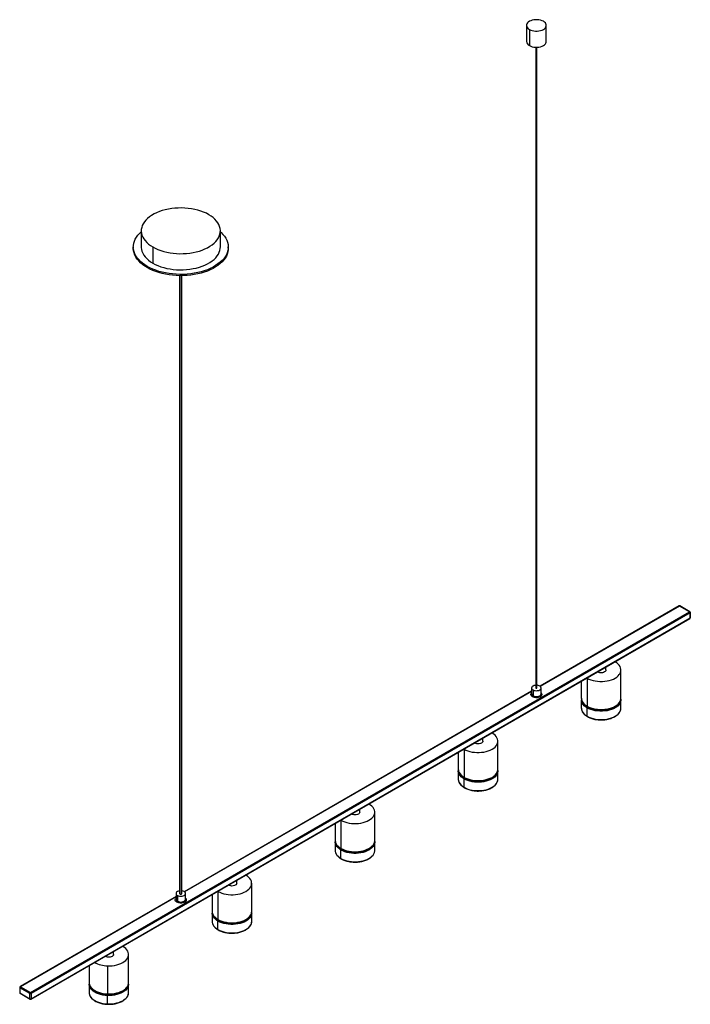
# Paper-space layout '_Isométrica' of a CAD drawing. Header units: millimetres. Extents: x -1265 to -417, y -729 to 515.
import ezdxf

# ---------------------------------------------------------------- set-up
doc = ezdxf.new("R2010")
doc.units = ezdxf.units.MM

psp = doc.layouts.new('_Isométrica')

# ---------------------------------------------------------------- linework, layer by layer
at = {"color": 7, "linetype": 'Continuous', "lineweight": 25}
for p, q in [((-624, 507.5), (-624, 487.1)), ((-620.3, 502.4), (-620.3, 482)), ((-599, 487.1), (-599, 507.5)), ((-612, 479.9), (-612, -329.5)), ((-611, -329.5), (-611, 479.9)), ((-1111, 248), (-1111, 227.6)), ((-1011, 227.6), (-1011, 248)), ((-1121, 227.6), (-1121, 226)), ((-1096.3, 227.6), (-1096.3, 207.2)), ((-1001, 226), (-1001, 227.6)), ((-1103.4, 201.5), (-1103.4, 203.1)), ((-1062.5, 191.3), (-1062.5, -589)), ((-1059.5, -589), (-1059.5, 191.3)), ((-1250.9, -714.1), (-417.9, -233.2)), ((-417.2, -234.5), (-1250.2, -715.3)), ((-431.2, -225.8), (-606.9, -327.3)), ((-417.9, -233.2), (-430.7, -225.9)), ((-417.4, -233.2), (-430.2, -225.8)), ((-417.2, -241), (-417.2, -234.5)), ((-416.9, -240.6), (-416.9, -234.1)), ((-1250.4, -722.3), (-417.4, -241.5)), ((-1250.2, -721.9), (-417.2, -241)), ((-512, -296.5), (-512.4, -296.3)), ((-533.9, -309.2), (-534.3, -308.9)), ((-523.7, -306.7), (-523.7, -302.8)), ((-504.7, -342.2), (-504.7, -306.7)), ((-554.7, -320.7), (-554.7, -342.2)), ((-547.7, -316.7), (-547.3, -316.9)), ((-547.3, -316.9), (-547.3, -352.5)), ((-617.5, -333.4), (-1056.3, -586.8)), ((-617.5, -329.5), (-617.5, -336.8)), ((-615.7, -331.9), (-615.7, -339.3)), ((-605.5, -336.8), (-605.5, -329.5)), ((-554.7, -344.3), (-554.7, -354.9)), ((-554.6, -344.9), (-554.7, -344.3)), ((-504.7, -343.6), (-504.7, -343.2)), ((-504.7, -343.7), (-504.7, -344.3)), ((-504.7, -354.9), (-504.7, -344.3)), ((-547.3, -365.1), (-547.3, -354.5)), ((-679.2, -396.5), (-679.2, -392.6)), ((-667.5, -386.3), (-668, -386.1)), ((-660.2, -432.1), (-660.2, -396.5)), ((-703.3, -406.5), (-702.9, -406.7)), ((-702.9, -406.7), (-702.9, -442.3)), ((-689.5, -399), (-689.9, -398.7)), ((-710.2, -410.5), (-710.2, -432.1)), ((-710.2, -434.1), (-710.2, -444.7)), ((-710.2, -434.7), (-710.2, -434.1)), ((-660.3, -433.4), (-660.3, -433)), ((-660.2, -433.5), (-660.2, -434.1)), ((-660.2, -444.7), (-660.2, -434.1)), ((-702.9, -454.9), (-702.9, -444.3)), ((-834.8, -486.3), (-834.8, -482.4)), ((-823.1, -476.1), (-823.5, -475.9)), ((-858.9, -496.3), (-858.5, -496.5)), ((-858.5, -496.5), (-858.5, -532.1)), ((-845, -488.8), (-845.4, -488.5)), ((-815.8, -521.9), (-815.8, -486.3)), ((-865.8, -500.3), (-865.8, -521.9)), ((-865.8, -523.9), (-865.8, -534.5)), ((-865.8, -524.5), (-865.8, -523.9)), ((-858.5, -544.7), (-858.5, -534.1)), ((-815.8, -523.2), (-815.9, -522.8)), ((-815.8, -523.3), (-815.8, -523.9)), ((-815.8, -534.5), (-815.8, -523.9)), ((-978.7, -565.9), (-979.1, -565.7)), ((-1000.6, -578.6), (-1001, -578.3)), ((-990.3, -576.1), (-990.3, -572.2)), ((-971.3, -611.7), (-971.3, -576.1)), ((-1067, -592.9), (-1264.1, -706.7)), ((-1067, -589), (-1067, -596.3)), ((-1065.2, -591.4), (-1065.2, -598.8)), ((-1055, -596.3), (-1055, -589)), ((-1021.3, -590.1), (-1021.3, -611.7)), ((-1014.4, -586.1), (-1014, -586.3)), ((-1014, -586.3), (-1014, -621.9)), ((-1021.3, -613.7), (-1021.3, -624.3)), ((-1021.3, -614.3), (-1021.3, -613.7)), ((-971.4, -613), (-971.4, -612.6)), ((-971.4, -613.1), (-971.3, -613.7)), ((-971.3, -624.3), (-971.3, -613.7)), ((-1014, -634.5), (-1014, -623.9)), ((-1156.2, -668.4), (-1156.5, -668.1)), ((-1145.9, -665.9), (-1145.9, -662)), ((-1126.9, -701.5), (-1126.9, -665.9)), ((-1176.9, -679.9), (-1176.9, -701.5)), ((-1153.6, -680.3), (-1153.6, -715.9)), ((-1264.6, -707.6), (-1264.6, -714.1)), ((-1251.6, -715.3), (-1264.3, -708)), ((-1264.3, -708), (-1264.3, -714.5)), ((-1263.6, -706.8), (-1250.9, -714.1)), ((-1176.8, -702.5), (-1176.9, -703.1)), ((-1176.9, -703.5), (-1176.9, -714.1)), ((-1126.9, -714.1), (-1126.9, -703.5)), ((-1126.9, -703.5), (-1126.9, -703.9)), ((-1264.3, -714.5), (-1251.6, -721.9)), ((-1264.1, -715), (-1251.4, -722.3)), ((-1251.6, -721.9), (-1251.6, -715.3)), ((-1250.2, -715.3), (-1250.2, -721.9)), ((-1176.9, -714.1), (-1176.9, -714.3)), ((-1153.6, -728.5), (-1153.6, -717.9))]:
    psp.add_line(p, q, dxfattribs=at)
at = {"color": 8, "linetype": 'Continuous', "lineweight": 25}
for p, q in [((-611.8, 479.9), (-611.8, -329.7)), ((-1062, 191.3), (-1062, -589.6)), ((-430.7, -225.9), (-606.6, -327.5)), ((-533.9, -309.2), (-533.9, -308.7)), ((-617.5, -333.8), (-1056.1, -586.9)), ((-689.5, -399), (-689.5, -398.5)), ((-845, -488.8), (-845, -488.3)), ((-1000.6, -578.6), (-1000.6, -578.1)), ((-1067, -593.2), (-1263.6, -706.8)), ((-1156.2, -668.4), (-1156.2, -667.9))]:
    psp.add_line(p, q, dxfattribs=at)
at = {"color": 7, "linetype": 'Continuous', "lineweight": 25, "flags": 128}
for points in [[(-602.7, 512.6), (-604.3, 513.4), (-606.2, 514), (-608.3, 514.5), (-610.4, 514.7), (-612.6, 514.7), (-614.7, 514.5), (-616.8, 514), (-618.7, 513.4), (-620.3, 512.6), (-621.7, 511.6), (-622.8, 510.5), (-623.6, 509.4), (-623.9, 508.1), (-623.9, 506.9), (-623.6, 505.6), (-622.8, 504.4), (-621.7, 503.3), (-620.3, 502.4)], [(-620.3, 502.4), (-618.7, 501.6), (-616.8, 500.9), (-614.7, 500.5), (-612.6, 500.3), (-610.4, 500.3), (-608.3, 500.5), (-606.2, 500.9), (-604.3, 501.6), (-602.7, 502.4), (-601.2, 503.3), (-600.2, 504.4), (-599.4, 505.6), (-599, 506.9), (-599, 508.1), (-599.4, 509.4), (-600.2, 510.5), (-601.2, 511.6), (-602.7, 512.6)], [(-620.3, 482), (-618.7, 481.2), (-616.8, 480.5), (-614.7, 480.1), (-612.6, 479.9), (-610.4, 479.9), (-608.3, 480.1), (-606.2, 480.5), (-604.3, 481.2), (-602.7, 482), (-601.2, 482.9), (-600.2, 484), (-599.4, 485.2), (-599, 486.4), (-599, 487.1)], [(-1025.6, 268.4), (-1028.7, 270.1), (-1032.1, 271.6), (-1035.7, 272.9), (-1039.4, 274), (-1043.3, 275), (-1047.4, 275.8), (-1051.5, 276.3), (-1055.7, 276.7), (-1059.9, 276.9), (-1064.2, 276.8), (-1068.4, 276.5), (-1072.5, 276.1), (-1076.6, 275.4), (-1080.6, 274.5), (-1084.4, 273.5), (-1088.1, 272.3), (-1091.6, 270.8), (-1094.8, 269.3), (-1097.8, 267.5), (-1100.5, 265.7), (-1103, 263.7), (-1105.1, 261.5), (-1107, 259.3), (-1108.5, 257), (-1109.6, 254.7), (-1110.4, 252.3), (-1110.9, 249.8), (-1111, 247.4), (-1110.7, 244.9), (-1110.1, 242.5), (-1109.1, 240.1), (-1107.8, 237.8), (-1106.1, 235.6), (-1104.1, 233.4), (-1101.8, 231.3), (-1099.2, 229.4), (-1096.3, 227.6)], [(-1096.3, 227.6), (-1093.2, 225.9), (-1089.9, 224.4), (-1086.3, 223.1), (-1082.5, 222), (-1078.6, 221), (-1074.6, 220.2), (-1070.5, 219.7), (-1066.3, 219.3), (-1062, 219.1), (-1057.8, 219.2), (-1053.6, 219.5), (-1049.4, 219.9), (-1045.3, 220.6), (-1041.4, 221.4), (-1037.5, 222.5), (-1033.9, 223.7), (-1030.4, 225.2), (-1027.2, 226.7), (-1024.2, 228.5), (-1021.4, 230.3), (-1019, 232.3), (-1016.8, 234.5), (-1015, 236.7), (-1013.5, 239), (-1012.3, 241.3), (-1011.5, 243.7), (-1011.1, 246.2), (-1011, 248.6), (-1011.3, 251.1), (-1011.9, 253.5), (-1012.9, 255.9), (-1014.2, 258.2), (-1015.9, 260.4), (-1017.9, 262.6), (-1020.2, 264.7), (-1022.8, 266.6), (-1025.6, 268.4)], [(-1103.4, 203.1), (-1106.5, 205), (-1109.4, 207.1), (-1112, 209.3), (-1114.2, 211.6), (-1116.2, 214), (-1117.8, 216.5), (-1119.1, 219), (-1120.1, 221.6), (-1120.7, 224.3), (-1121, 226.9), (-1120.9, 229.6), (-1120.4, 232.2), (-1119.7, 234.8), (-1118.5, 237.4), (-1117, 239.9), (-1115.2, 242.4), (-1113.1, 244.7), (-1111, 246.7)], [(-1011, 246.7), (-1010, 245.9), (-1007.7, 243.5), (-1005.8, 241.1), (-1004.1, 238.7), (-1002.8, 236.1), (-1001.9, 233.5), (-1001.3, 230.9), (-1001, 228.2), (-1001.1, 225.6), (-1001.5, 223), (-1002.3, 220.3), (-1003.4, 217.8), (-1004.9, 215.3), (-1006.7, 212.8), (-1008.8, 210.5), (-1011.3, 208.2), (-1014, 206.1), (-1017, 204), (-1020.2, 202.2), (-1023.7, 200.4), (-1027.4, 198.9), (-1031.3, 197.5), (-1035.4, 196.3), (-1039.6, 195.2), (-1044, 194.4), (-1048.4, 193.7), (-1053, 193.3), (-1057.5, 193), (-1062.1, 193), (-1066.7, 193.1), (-1071.3, 193.5), (-1075.8, 194), (-1080.2, 194.8), (-1084.5, 195.7), (-1088.6, 196.8), (-1092.6, 198.2), (-1096.4, 199.6), (-1100, 201.3), (-1103.4, 203.1)], [(-1103.4, 201.5), (-1106.5, 203.4), (-1109.4, 205.5), (-1112, 207.7), (-1114.2, 210), (-1116.2, 212.4), (-1117.8, 214.9), (-1119.1, 217.4), (-1120.1, 220), (-1120.7, 222.6), (-1121, 225.3), (-1121, 226)], [(-1111, 227.6), (-1111, 227), (-1110.7, 224.5), (-1110.1, 222.1), (-1109.1, 219.7), (-1107.8, 217.4), (-1106.1, 215.1), (-1104.1, 213), (-1101.8, 210.9), (-1099.2, 209), (-1096.3, 207.2)], [(-1001, 226), (-1001.1, 224), (-1001.5, 221.3), (-1002.3, 218.7), (-1003.4, 216.1), (-1004.9, 213.6), (-1006.7, 211.2), (-1008.8, 208.8), (-1011.3, 206.6), (-1014, 204.4), (-1017, 202.4), (-1020.2, 200.5), (-1023.7, 198.8), (-1027.4, 197.2), (-1031.3, 195.8), (-1035.4, 194.6), (-1039.6, 193.6), (-1044, 192.7), (-1048.4, 192.1), (-1053, 191.6), (-1057.5, 191.4), (-1062.1, 191.3), (-1066.7, 191.5), (-1071.3, 191.8), (-1075.8, 192.4), (-1080.2, 193.1), (-1084.5, 194.1), (-1088.6, 195.2), (-1092.6, 196.5), (-1096.4, 198), (-1100, 199.7), (-1103.4, 201.5)], [(-1096.3, 207.2), (-1093.2, 205.5), (-1089.9, 204), (-1086.3, 202.7), (-1082.5, 201.5), (-1078.6, 200.6), (-1074.6, 199.8), (-1070.5, 199.2), (-1066.3, 198.9), (-1062, 198.7), (-1057.8, 198.8), (-1053.6, 199), (-1049.4, 199.5), (-1045.3, 200.2), (-1041.4, 201), (-1037.5, 202.1), (-1033.9, 203.3), (-1030.4, 204.7), (-1027.2, 206.3), (-1024.2, 208.1), (-1021.4, 209.9), (-1019, 211.9), (-1016.8, 214), (-1015, 216.3), (-1013.5, 218.5), (-1012.3, 220.9), (-1011.5, 223.3), (-1011.1, 225.7), (-1011, 227.6)], [(-547.3, -316.9), (-545.1, -318.1), (-542.6, -319.1), (-539.9, -319.9), (-537.1, -320.5), (-534.2, -320.9), (-531.2, -321.1), (-528.1, -321.1), (-525.2, -320.9), (-522.2, -320.5), (-519.4, -319.9), (-516.7, -319.1), (-514.2, -318.1), (-512, -316.9), (-510, -315.6), (-508.3, -314.2), (-506.9, -312.6), (-505.8, -311), (-505.1, -309.3), (-504.7, -307.6), (-504.7, -305.9), (-505.1, -304.1), (-505.8, -302.4), (-506.9, -300.8), (-508.3, -299.3), (-510, -297.8), (-512, -296.5)], [(-523.7, -306.7), (-523.9, -307.6), (-524.5, -308.5), (-525.4, -309.2), (-526.7, -309.7), (-528.1, -310.1), (-529.7, -310.2), (-531.2, -310.1), (-532.7, -309.7), (-533.9, -309.2)], [(-612, -326), (-613, -326.1), (-614.5, -326.5), (-615.7, -327), (-616.7, -327.7), (-617.3, -328.6), (-617.5, -329.5), (-617.3, -330.4), (-616.7, -331.2), (-615.7, -331.9)], [(-615.7, -331.9), (-614.5, -332.5), (-613, -332.8), (-611.5, -332.9), (-609.9, -332.8), (-608.5, -332.5), (-607.2, -331.9), (-606.3, -331.2), (-605.7, -330.4), (-605.5, -329.5), (-605.7, -328.6), (-606.3, -327.7), (-607.2, -327)], [(-612, -329.5), (-612, -329.6), (-611.8, -329.7)], [(-611.8, -329.7), (-611.7, -329.7), (-611.5, -329.8), (-611.3, -329.7), (-611.1, -329.7), (-611, -329.6), (-611, -329.5)], [(-702.9, -406.7), (-700.6, -407.9), (-698.2, -408.9), (-695.5, -409.7), (-692.7, -410.3), (-689.7, -410.7), (-686.7, -410.9), (-683.7, -410.9), (-680.7, -410.7), (-677.8, -410.3), (-675, -409.7), (-672.3, -408.9), (-669.8, -407.9), (-667.5, -406.7), (-665.5, -405.4), (-663.8, -404), (-662.4, -402.5), (-661.4, -400.8), (-660.6, -399.1), (-660.3, -397.4), (-660.3, -395.7), (-660.6, -393.9), (-661.4, -392.2), (-662.4, -390.6), (-663.8, -389.1), (-665.5, -387.6), (-667.5, -386.3)], [(-679.2, -396.5), (-679.4, -397.4), (-680, -398.3), (-681, -399), (-682.2, -399.5), (-683.7, -399.9), (-685.2, -400), (-686.8, -399.9), (-688.2, -399.5), (-689.5, -399)], [(-858.5, -496.5), (-856.2, -497.7), (-853.7, -498.7), (-851, -499.5), (-848.2, -500.1), (-845.3, -500.5), (-842.3, -500.7), (-839.3, -500.7), (-836.3, -500.5), (-833.3, -500.1), (-830.5, -499.5), (-827.9, -498.7), (-825.4, -497.7), (-823.1, -496.5), (-821.1, -495.2), (-819.4, -493.8), (-818, -492.3), (-816.9, -490.6), (-816.2, -488.9), (-815.8, -487.2), (-815.8, -485.5), (-816.2, -483.7), (-816.9, -482), (-818, -480.4), (-819.4, -478.9), (-821.1, -477.4), (-823.1, -476.1)], [(-834.8, -486.3), (-835, -487.2), (-835.6, -488.1), (-836.5, -488.8), (-837.8, -489.3), (-839.2, -489.7), (-840.8, -489.8), (-842.3, -489.7), (-843.8, -489.3), (-845, -488.8)], [(-1014, -586.3), (-1011.8, -587.5), (-1009.3, -588.5), (-1006.6, -589.3), (-1003.8, -589.9), (-1000.9, -590.3), (-997.9, -590.5), (-994.8, -590.5), (-991.8, -590.3), (-988.9, -589.9), (-986.1, -589.3), (-983.4, -588.5), (-980.9, -587.5), (-978.7, -586.3), (-976.7, -585), (-975, -583.6), (-973.6, -582.1), (-972.5, -580.4), (-971.8, -578.7), (-971.4, -577), (-971.4, -575.3), (-971.8, -573.5), (-972.5, -571.8), (-973.6, -570.2), (-975, -568.7), (-976.7, -567.2), (-978.7, -565.9)], [(-990.3, -576.1), (-990.6, -577), (-991.2, -577.9), (-992.1, -578.6), (-993.3, -579.1), (-994.8, -579.5), (-996.3, -579.6), (-997.9, -579.5), (-999.3, -579.1), (-1000.6, -578.6)], [(-1062.5, -585.6), (-1062.5, -585.6), (-1064, -586), (-1065.2, -586.5), (-1066.2, -587.2), (-1066.8, -588.1), (-1067, -589), (-1066.8, -589.9), (-1066.2, -590.7), (-1065.2, -591.4)], [(-1065.2, -591.4), (-1064, -592), (-1062.5, -592.3), (-1061, -592.4), (-1059.4, -592.3), (-1058, -592), (-1056.7, -591.4), (-1055.8, -590.7), (-1055.2, -589.9), (-1055, -589), (-1055.2, -588.1), (-1055.8, -587.2), (-1056.7, -586.5)], [(-1062.5, -589), (-1062.4, -589.3), (-1062, -589.6)], [(-1062, -589.6), (-1061.6, -589.8), (-1061, -589.8), (-1060.4, -589.8), (-1059.9, -589.6), (-1059.6, -589.3), (-1059.5, -589)], [(-1153.6, -680.3), (-1150.6, -680.4), (-1147.6, -680.2), (-1144.7, -679.8), (-1141.8, -679.2), (-1139.1, -678.4), (-1136.7, -677.4), (-1134.4, -676.2), (-1132.4, -674.9), (-1130.6, -673.5), (-1129.2, -672), (-1128.1, -670.3), (-1127.4, -668.7), (-1127, -666.9), (-1126.9, -665.2), (-1127.3, -663.5), (-1128, -661.8), (-1129, -660.1), (-1130.4, -658.6), (-1132.1, -657.1), (-1134.1, -655.8), (-1134.7, -655.5)], [(-1145.9, -665.9), (-1146.1, -666.8), (-1146.7, -667.7), (-1147.7, -668.4), (-1148.9, -668.9), (-1150.4, -669.3), (-1151.9, -669.4), (-1153.5, -669.3), (-1154.9, -668.9), (-1156.2, -668.4)]]:
    psp.add_lwpolyline(points, dxfattribs=at)
at = {"color": 8, "linetype": 'Continuous', "lineweight": 25, "flags": 128}
for points in [[(-616.4, -340.5), (-617.4, -339.8), (-618.1, -339), (-618.4, -338.1), (-618.4, -337.2), (-618.1, -336.3), (-617.5, -335.6)], [(-605.5, -335.6), (-604.9, -336.3), (-604.5, -337.2), (-604.5, -338.1), (-604.9, -339), (-605.6, -339.8), (-606.5, -340.5), (-607.8, -341.1), (-609.2, -341.5), (-610.7, -341.7), (-612.3, -341.7), (-613.8, -341.5), (-615.2, -341.1), (-616.4, -340.5)], [(-615.7, -339.3), (-614.5, -339.8), (-613, -340.2), (-611.5, -340.3), (-609.9, -340.2), (-608.5, -339.8), (-607.2, -339.3), (-606.3, -338.6), (-605.7, -337.7), (-605.5, -336.8)], [(-554.7, -342.2), (-554.6, -343.1), (-554.2, -344.8), (-553.5, -346.5), (-552.5, -348.2), (-551.1, -349.7), (-549.3, -351.1), (-547.3, -352.5)], [(-547.3, -354.5), (-549.3, -353.2), (-551.1, -351.8), (-552.5, -350.2), (-553.5, -348.6), (-554.2, -346.9), (-554.6, -345.2), (-554.6, -344.9)], [(-547.3, -352.5), (-545.1, -353.6), (-542.6, -354.6), (-539.9, -355.4), (-537.1, -356), (-534.2, -356.4), (-531.2, -356.7), (-528.1, -356.7), (-525.2, -356.4), (-522.2, -356), (-519.4, -355.4), (-516.7, -354.6), (-514.2, -353.6), (-512, -352.5), (-510, -351.1), (-508.3, -349.7), (-506.9, -348.2), (-505.8, -346.5), (-505.1, -344.8), (-504.7, -343.1), (-504.7, -342.2)], [(-504.7, -344.3), (-504.7, -345.2), (-505.1, -346.9), (-505.8, -348.6), (-506.9, -350.2), (-508.3, -351.8), (-510, -353.2), (-512, -354.5), (-514.2, -355.6), (-516.7, -356.6), (-519.4, -357.4), (-522.2, -358.1), (-525.2, -358.5), (-528.1, -358.7), (-531.2, -358.7), (-534.2, -358.5), (-537.1, -358.1), (-539.9, -357.4), (-542.6, -356.6), (-545.1, -355.6), (-547.3, -354.5)], [(-554.7, -354.9), (-554.6, -355.8), (-554.2, -357.5), (-553.5, -359.2), (-552.5, -360.8), (-551.1, -362.4), (-549.3, -363.8), (-547.3, -365.1)], [(-547.3, -365.1), (-545.1, -366.3), (-542.6, -367.3), (-539.9, -368.1), (-537.1, -368.7), (-534.2, -369.1), (-531.2, -369.3), (-528.1, -369.3), (-525.2, -369.1), (-522.2, -368.7), (-519.4, -368.1), (-516.7, -367.3), (-514.2, -366.3), (-512, -365.1), (-510, -363.8), (-508.3, -362.4), (-506.9, -360.8), (-505.8, -359.2), (-505.1, -357.5), (-504.7, -355.8), (-504.7, -354.9)], [(-710.2, -432.1), (-710.2, -432.9), (-709.8, -434.7), (-709.1, -436.3), (-708, -438), (-706.6, -439.5), (-704.9, -441), (-702.9, -442.3)], [(-702.9, -444.3), (-704.9, -443), (-706.6, -441.6), (-708, -440), (-709.1, -438.4), (-709.8, -436.7), (-710.2, -435), (-710.2, -434.7)], [(-702.9, -442.3), (-700.6, -443.4), (-698.2, -444.4), (-695.5, -445.2), (-692.7, -445.8), (-689.7, -446.2), (-686.7, -446.5), (-683.7, -446.5), (-680.7, -446.2), (-677.8, -445.8), (-675, -445.2), (-672.3, -444.4), (-669.8, -443.4), (-667.5, -442.3), (-665.5, -441), (-663.8, -439.5), (-662.4, -438), (-661.4, -436.3), (-660.6, -434.7), (-660.3, -432.9), (-660.2, -432.1)], [(-660.2, -434.1), (-660.3, -435), (-660.6, -436.7), (-661.4, -438.4), (-662.4, -440), (-663.8, -441.6), (-665.5, -443), (-667.5, -444.3), (-669.8, -445.5), (-672.3, -446.4), (-675, -447.3), (-677.8, -447.9), (-680.7, -448.3), (-683.7, -448.5), (-686.7, -448.5), (-689.7, -448.3), (-692.7, -447.9), (-695.5, -447.3), (-698.2, -446.4), (-700.6, -445.5), (-702.9, -444.3)], [(-710.2, -444.7), (-710.2, -445.6), (-709.8, -447.3), (-709.1, -449), (-708, -450.6), (-706.6, -452.2), (-704.9, -453.6), (-702.9, -454.9)], [(-702.9, -454.9), (-700.6, -456.1), (-698.2, -457.1), (-695.5, -457.9), (-692.7, -458.5), (-689.7, -458.9), (-686.7, -459.1), (-683.7, -459.1), (-680.7, -458.9), (-677.8, -458.5), (-675, -457.9), (-672.3, -457.1), (-669.8, -456.1), (-667.5, -454.9), (-665.5, -453.6), (-663.8, -452.2), (-662.4, -450.6), (-661.4, -449), (-660.6, -447.3), (-660.3, -445.6), (-660.2, -444.7)], [(-865.8, -521.9), (-865.7, -522.7), (-865.4, -524.5), (-864.7, -526.1), (-863.6, -527.8), (-862.2, -529.3), (-860.5, -530.8), (-858.5, -532.1)], [(-858.5, -532.1), (-856.2, -533.2), (-853.7, -534.2), (-851, -535), (-848.2, -535.6), (-845.3, -536.1), (-842.3, -536.3), (-839.3, -536.3), (-836.3, -536.1), (-833.3, -535.6), (-830.5, -535), (-827.9, -534.2), (-825.4, -533.2), (-823.1, -532.1), (-821.1, -530.8), (-819.4, -529.3), (-818, -527.8), (-816.9, -526.1), (-816.2, -524.5), (-815.8, -522.7), (-815.8, -521.9)], [(-858.5, -534.1), (-860.5, -532.8), (-862.2, -531.4), (-863.6, -529.8), (-864.7, -528.2), (-865.4, -526.5), (-865.7, -524.8), (-865.8, -524.5)], [(-865.8, -534.5), (-865.7, -535.4), (-865.4, -537.1), (-864.7, -538.8), (-863.6, -540.4), (-862.2, -542), (-860.5, -543.4), (-858.5, -544.7)], [(-815.8, -523.9), (-815.8, -524.8), (-816.2, -526.5), (-816.9, -528.2), (-818, -529.8), (-819.4, -531.4), (-821.1, -532.8), (-823.1, -534.1), (-825.4, -535.3), (-827.9, -536.2), (-830.5, -537.1), (-833.3, -537.7), (-836.3, -538.1), (-839.3, -538.3), (-842.3, -538.3), (-845.3, -538.1), (-848.2, -537.7), (-851, -537.1), (-853.7, -536.2), (-856.2, -535.3), (-858.5, -534.1)], [(-858.5, -544.7), (-856.2, -545.9), (-853.7, -546.9), (-851, -547.7), (-848.2, -548.3), (-845.3, -548.7), (-842.3, -548.9), (-839.3, -548.9), (-836.3, -548.7), (-833.3, -548.3), (-830.5, -547.7), (-827.9, -546.9), (-825.4, -545.9), (-823.1, -544.7), (-821.1, -543.4), (-819.4, -542), (-818, -540.4), (-816.9, -538.8), (-816.2, -537.1), (-815.8, -535.4), (-815.8, -534.5)], [(-1065.9, -600), (-1066.9, -599.3), (-1067.6, -598.5), (-1067.9, -597.6), (-1067.9, -596.7), (-1067.6, -595.8), (-1067, -595)], [(-1055, -595), (-1054.4, -595.8), (-1054, -596.7), (-1054, -597.6), (-1054.4, -598.5), (-1055.1, -599.3), (-1056, -600), (-1057.3, -600.5), (-1058.7, -600.9), (-1060.2, -601.1), (-1061.8, -601.1), (-1063.3, -600.9), (-1064.7, -600.5), (-1065.9, -600)], [(-1065.2, -598.8), (-1064, -599.3), (-1062.5, -599.7), (-1061, -599.8), (-1059.4, -599.7), (-1058, -599.3), (-1056.7, -598.8), (-1055.8, -598), (-1055.2, -597.2), (-1055, -596.3)], [(-1021.3, -611.7), (-1021.3, -612.5), (-1020.9, -614.3), (-1020.2, -616), (-1019.1, -617.6), (-1017.7, -619.1), (-1016, -620.6), (-1014, -621.9)], [(-1014, -623.9), (-1016, -622.6), (-1017.7, -621.2), (-1019.1, -619.6), (-1020.2, -618), (-1020.9, -616.3), (-1021.3, -614.6), (-1021.3, -614.3)], [(-1014, -621.9), (-1011.8, -623), (-1009.3, -624), (-1006.6, -624.8), (-1003.8, -625.4), (-1000.9, -625.9), (-997.9, -626.1), (-994.8, -626.1), (-991.8, -625.9), (-988.9, -625.4), (-986.1, -624.8), (-983.4, -624), (-980.9, -623), (-978.7, -621.9), (-976.7, -620.6), (-975, -619.1), (-973.6, -617.6), (-972.5, -616), (-971.8, -614.3), (-971.4, -612.5), (-971.3, -611.7)], [(-971.3, -613.7), (-971.4, -614.6), (-971.8, -616.3), (-972.5, -618), (-973.6, -619.6), (-975, -621.2), (-976.7, -622.6), (-978.7, -623.9), (-980.9, -625.1), (-983.4, -626.1), (-986.1, -626.9), (-988.9, -627.5), (-991.8, -627.9), (-994.8, -628.1), (-997.9, -628.1), (-1000.9, -627.9), (-1003.8, -627.5), (-1006.6, -626.9), (-1009.3, -626.1), (-1011.8, -625.1), (-1014, -623.9)], [(-1021.3, -624.3), (-1021.3, -625.2), (-1020.9, -626.9), (-1020.2, -628.6), (-1019.1, -630.2), (-1017.7, -631.8), (-1016, -633.2), (-1014, -634.5)], [(-1014, -634.5), (-1011.8, -635.7), (-1009.3, -636.7), (-1006.6, -637.5), (-1003.8, -638.1), (-1000.9, -638.5), (-997.9, -638.7), (-994.8, -638.7), (-991.8, -638.5), (-988.9, -638.1), (-986.1, -637.5), (-983.4, -636.7), (-980.9, -635.7), (-978.7, -634.5), (-976.7, -633.2), (-975, -631.8), (-973.6, -630.2), (-972.5, -628.6), (-971.8, -626.9), (-971.4, -625.2), (-971.3, -624.3)], [(-1176.9, -701.5), (-1176.9, -702.2), (-1176.5, -704), (-1175.8, -705.6), (-1174.8, -707.3), (-1173.4, -708.8), (-1171.7, -710.3), (-1169.7, -711.6), (-1167.5, -712.8), (-1165, -713.8), (-1162.4, -714.6), (-1159.5, -715.2), (-1156.6, -715.6), (-1153.6, -715.9)], [(-1153.6, -717.9), (-1156.6, -717.7), (-1159.5, -717.3), (-1162.4, -716.6), (-1165, -715.8), (-1167.5, -714.8), (-1169.7, -713.6), (-1171.7, -712.3), (-1173.4, -710.9), (-1174.8, -709.3), (-1175.8, -707.7), (-1176.5, -706), (-1176.9, -704.3), (-1176.9, -703.5)], [(-1153.6, -715.9), (-1150.6, -715.9), (-1147.6, -715.7), (-1144.7, -715.3), (-1141.8, -714.7), (-1139.1, -713.9), (-1136.7, -712.9), (-1134.4, -711.8), (-1132.4, -710.5), (-1130.6, -709), (-1129.2, -707.5), (-1128.1, -705.9), (-1127.4, -704.2), (-1127, -702.5), (-1126.9, -701.5)], [(-1126.9, -703.9), (-1127, -704.5), (-1127.4, -706.2), (-1128.1, -707.9), (-1129.2, -709.5), (-1130.6, -711.1), (-1132.4, -712.5), (-1134.4, -713.8), (-1136.7, -714.9), (-1139.1, -715.9), (-1141.8, -716.7), (-1144.7, -717.3), (-1147.6, -717.7), (-1150.6, -717.9), (-1153.6, -717.9)], [(-1176.9, -714.3), (-1176.9, -714.9), (-1176.5, -716.6), (-1175.8, -718.3), (-1174.8, -719.9), (-1173.4, -721.5), (-1171.7, -722.9), (-1169.7, -724.2), (-1167.5, -725.4), (-1165, -726.4), (-1162.4, -727.2), (-1159.5, -727.9), (-1156.6, -728.3), (-1153.6, -728.5)], [(-1159.4, -715.9), (-1156.5, -716.3), (-1153.6, -716.5)], [(-1153.6, -728.5), (-1150.6, -728.5), (-1147.6, -728.3), (-1144.7, -727.9), (-1141.8, -727.3), (-1139.1, -726.5), (-1136.7, -725.6), (-1134.4, -724.4), (-1132.4, -723.1), (-1130.6, -721.7), (-1129.2, -720.2), (-1128.1, -718.5), (-1127.4, -716.8), (-1127, -715.1), (-1126.9, -714.1)]]:
    psp.add_lwpolyline(points, dxfattribs=at)
at = {"color": 7, "linetype": 'Continuous', "lineweight": 25}
for centre, radius, start, end in [((-617.7, 487.7), 6.28, 185.6534, 245.6668), ((-430.7, -226.7), 1, 60.0027, 119.9973), ((-418.8, -234.5), 1.54, 2.6055, 57.3945), ((-417.9, -234.1), 1, 360, 60.0027), ((-417.9, -240.6), 1, 299.9973, 0), ((-611.3, -334.5), 8.52, 61.8581, 88.1529), ((-617.3, -339.2), 1.54, 302.6055, 357.3945), ((-545.8, -354.6), 1.54, 122.6055, 177.3945), ((-701.4, -444.4), 1.54, 122.6055, 177.3945), ((-856.9, -534.2), 1.54, 122.6055, 177.3945), ((-1060.6, -593.7), 8.16, 61.5594, 81.9358), ((-1066.8, -598.7), 1.54, 302.6055, 357.3945), ((-1012.5, -624), 1.54, 122.6055, 177.3945), ((-1153, -645.5), 34.9, 240.7584, 268.9333), ((-1263.6, -707.6), 1, 119.9973, 180), ((-1262.8, -708.1), 1.54, 122.6055, 177.3945), ((-1263.6, -714.1), 1, 180, 240.0027), ((-1250.1, -715.4), 1.54, 122.6055, 177.3945), ((-1250.9, -714), 1.54, 242.6097, 297.3903), ((-1251.7, -715.4), 1.54, 2.6055, 57.3945), ((-1139.5, -717.9), 14.2, 174.3674, 180.0102), ((-1250.9, -720.5), 1.54, 242.6097, 297.3903), ((-1250.9, -721.5), 1, 240.0027, 299.9973)]:
    psp.add_arc(centre, radius, start, end, dxfattribs=at)
at = {"color": 8, "linetype": 'Continuous', "lineweight": 25}
for centre, radius, start, end in [((-431, -226.3), 0.503, 54.3824, 114.3071), ((-430.4, -226.3), 0.503, 65.6929, 125.6176), ((-417.6, -233.7), 0.503, 65.6929, 125.6176), ((-417.4, -234), 0.503, 294.3747, 354.3052), ((-417.7, -241.1), 0.48, 304.0564, 7.2558), ((-417.4, -240.5), 0.503, 294.3747, 354.3052), ((-614.5, -336.5), 3.01, 185.6298, 245.6904), ((-546.6, -352.5), 0.755, 174.3804, 234.293), ((-529.7, -317.2), 40.2, 259.2523, 284.2479), ((-546.9, -365.2), 0.479, 172.7425, 235.96), ((-702.1, -442.3), 0.755, 174.3804, 234.293), ((-685.2, -407), 40.2, 259.2523, 284.2479), ((-702.4, -455), 0.479, 172.7425, 235.96), ((-857.7, -532.1), 0.755, 174.3804, 234.293), ((-858, -544.8), 0.479, 172.7425, 235.96), ((-840.8, -496.8), 40.2, 259.2523, 284.2479), ((-1064, -596), 3.01, 185.6298, 245.6904), ((-1013.3, -621.9), 0.755, 174.3804, 234.293), ((-996.4, -586.6), 40.2, 259.2523, 284.2479), ((-1013.6, -634.6), 0.479, 172.7425, 235.96), ((-1264.1, -707.5), 0.503, 185.6948, 245.6253), ((-1263.9, -707.2), 0.503, 54.3824, 114.3071), ((-1264.1, -714.1), 0.503, 185.6948, 245.6253), ((-1263.9, -714.6), 0.493, 173.7012, 234.9867), ((-1151.9, -676.8), 39.8, 267.5568, 284.2617), ((-1151.4, -716), 2.18, 175.5096, 192.285), ((-1251.1, -721.9), 0.48, 172.7442, 235.9436), ((-1250.7, -721.9), 0.48, 304.0564, 7.2558), ((-1152.4, -728.6), 1.24, 174.0454, 193.7463)]:
    psp.add_arc(centre, radius, start, end, dxfattribs=at)
at = {"color": 7, "linetype": 'Continuous', "lineweight": 25}
for points, knots in [([(-554.6, -343.3), (-554.6, -343.5), (-554.7, -344.1), (-554.6, -344.6), (-554.6, -345)], [0, 0, 0, 0, 0.398397, 1, 1, 1, 1]), ([(-554.6, -342.3), (-554.6, -342.8), (-554.6, -343.9), (-554.1, -345.5), (-553.4, -347.1), (-552.3, -348.7), (-551, -350.2), (-549.4, -351.6), (-548, -352.5), (-547.2, -353), (-547, -353.1)], [0, 0, 0, 0, 0.120397, 0.257563, 0.395543, 0.535337, 0.677241, 0.820916, 0.959084, 1, 1, 1, 1]), ([(-547, -353.1), (-546.7, -353.3), (-545.6, -353.9), (-543.7, -354.8), (-541.3, -355.7), (-538.7, -356.3), (-536, -356.9), (-533.3, -357.2), (-530.5, -357.3), (-527.6, -357.3), (-524.9, -357.1), (-522.1, -356.7), (-519.5, -356.1), (-517, -355.3), (-514.6, -354.4), (-512.4, -353.3), (-510.5, -352), (-508.8, -350.7), (-507.3, -349.1), (-506.2, -347.5), (-505.3, -345.9), (-504.8, -344.1), (-504.6, -342.9), (-504.7, -342.3), (-504.7, -342.2)], [0, 0, 0, 0, 0.0257941, 0.0744851, 0.123129, 0.1717094, 0.2202274, 0.2686963, 0.3171348, 0.3655644, 0.4140056, 0.4624754, 0.510997, 0.5595931, 0.6082836, 0.6570816, 0.7059832, 0.7549479, 0.8038339, 0.852433, 0.9004789, 0.9477613, 0.9942815, 1, 1, 1, 1]), ([(-554.6, -354.9), (-554.6, -355.4), (-554.6, -356.4), (-554.2, -357.9), (-553.5, -359.5), (-552.5, -361.1), (-551.2, -362.6), (-549.6, -364), (-548.2, -364.9), (-547.3, -365.5), (-547.1, -365.6)], [0, 0, 0, 0, 0.109301, 0.248162, 0.38756, 0.528267, 0.670484, 0.813931, 0.958137, 1, 1, 1, 1]), ([(-547.1, -365.6), (-546.8, -365.8), (-545.7, -366.3), (-543.8, -367.2), (-541.4, -368.1), (-538.9, -368.8), (-536.2, -369.3), (-533.4, -369.6), (-530.6, -369.8), (-527.8, -369.7), (-525, -369.5), (-522.3, -369.1), (-519.6, -368.6), (-517.1, -367.8), (-514.8, -366.9), (-512.6, -365.8), (-510.6, -364.6), (-508.9, -363.3), (-507.4, -361.8), (-506.3, -360.3), (-505.4, -358.6), (-504.9, -356.9), (-504.6, -355.7), (-504.7, -355), (-504.7, -354.9)], [0, 0, 0, 0, 0.025557, 0.073947, 0.122309, 0.170629, 0.218906, 0.26715, 0.315374, 0.36359, 0.411813, 0.460054, 0.508328, 0.556648, 0.60503, 0.653481, 0.702003, 0.750574, 0.799113, 0.84749, 0.895523, 0.943044, 0.990009, 1, 1, 1, 1]), ([(-710.2, -432.1), (-710.2, -432.6), (-710.1, -433.7), (-709.7, -435.3), (-708.9, -437), (-707.9, -438.5), (-706.6, -440), (-705, -441.4), (-703.6, -442.3), (-702.8, -442.8), (-702.6, -442.9)], [0, 0, 0, 0, 0.120397, 0.257563, 0.395543, 0.535337, 0.677241, 0.820916, 0.959084, 1, 1, 1, 1]), ([(-710.1, -433.1), (-710.2, -433.3), (-710.3, -433.9), (-710.2, -434.4), (-710.2, -434.8)], [0, 0, 0, 0, 0.3983971, 1, 1, 1, 1]), ([(-702.6, -442.9), (-702.2, -443.1), (-701.2, -443.7), (-699.3, -444.6), (-696.8, -445.5), (-694.3, -446.1), (-691.6, -446.7), (-688.8, -447), (-686, -447.1), (-683.2, -447.1), (-680.4, -446.9), (-677.7, -446.5), (-675.1, -445.9), (-672.5, -445.1), (-670.2, -444.2), (-668, -443.1), (-666, -441.8), (-664.3, -440.5), (-662.9, -439), (-661.7, -437.4), (-660.9, -435.7), (-660.4, -433.9), (-660.2, -432.7), (-660.2, -432.1), (-660.2, -432)], [0, 0, 0, 0, 0.0257941, 0.0744851, 0.123129, 0.1717094, 0.2202274, 0.2686963, 0.3171348, 0.3655644, 0.4140056, 0.4624754, 0.510997, 0.5595931, 0.6082836, 0.6570816, 0.7059832, 0.7549479, 0.8038339, 0.852433, 0.9004789, 0.9477613, 0.9942815, 1, 1, 1, 1]), ([(-710.2, -444.7), (-710.2, -445.2), (-710.2, -446.2), (-709.8, -447.7), (-709, -449.4), (-708, -450.9), (-706.7, -452.4), (-705.1, -453.8), (-703.7, -454.8), (-702.9, -455.3), (-702.7, -455.4)], [0, 0, 0, 0, 0.109301, 0.248162, 0.38756, 0.528267, 0.670484, 0.813931, 0.958137, 1, 1, 1, 1]), ([(-702.7, -455.4), (-702.3, -455.6), (-701.3, -456.2), (-699.4, -457), (-697, -457.9), (-694.4, -458.6), (-691.7, -459.1), (-689, -459.4), (-686.2, -459.6), (-683.4, -459.6), (-680.6, -459.3), (-677.8, -458.9), (-675.2, -458.4), (-672.7, -457.6), (-670.3, -456.7), (-668.1, -455.6), (-666.2, -454.4), (-664.5, -453.1), (-663, -451.6), (-661.8, -450.1), (-660.9, -448.4), (-660.4, -446.7), (-660.2, -445.5), (-660.2, -444.8), (-660.2, -444.7)], [0, 0, 0, 0, 0.025557, 0.073947, 0.122309, 0.170629, 0.218906, 0.26715, 0.315374, 0.36359, 0.411813, 0.460054, 0.508328, 0.556648, 0.60503, 0.653481, 0.702003, 0.750574, 0.799113, 0.84749, 0.895523, 0.943044, 0.990009, 1, 1, 1, 1]), ([(-865.8, -521.9), (-865.7, -522.4), (-865.7, -523.5), (-865.3, -525.1), (-864.5, -526.8), (-863.5, -528.3), (-862.1, -529.8), (-860.5, -531.2), (-859.2, -532.1), (-858.3, -532.6), (-858.2, -532.7)], [0, 0, 0, 0, 0.120397, 0.257563, 0.395543, 0.535337, 0.677241, 0.820916, 0.959084, 1, 1, 1, 1]), ([(-858.2, -532.7), (-857.8, -533), (-856.7, -533.5), (-854.8, -534.4), (-852.4, -535.3), (-849.8, -536), (-847.1, -536.5), (-844.4, -536.8), (-841.6, -536.9), (-838.8, -536.9), (-836, -536.7), (-833.3, -536.3), (-830.6, -535.7), (-828.1, -534.9), (-825.7, -534), (-823.6, -532.9), (-821.6, -531.6), (-819.9, -530.3), (-818.4, -528.8), (-817.3, -527.2), (-816.4, -525.5), (-815.9, -523.8), (-815.7, -522.5), (-815.8, -521.9), (-815.8, -521.8)], [0, 0, 0, 0, 0.0257941, 0.0744851, 0.123129, 0.1717094, 0.2202274, 0.2686963, 0.3171348, 0.3655644, 0.4140056, 0.4624754, 0.510997, 0.5595931, 0.6082836, 0.6570816, 0.7059832, 0.7549479, 0.8038339, 0.852433, 0.9004789, 0.9477613, 0.9942815, 1, 1, 1, 1]), ([(-865.7, -522.9), (-865.7, -523.1), (-865.8, -523.7), (-865.8, -524.2), (-865.7, -524.6)], [0, 0, 0, 0, 0.398397, 1, 1, 1, 1]), ([(-865.8, -534.5), (-865.7, -535), (-865.7, -536), (-865.3, -537.5), (-864.6, -539.2), (-863.6, -540.7), (-862.3, -542.2), (-860.7, -543.6), (-859.3, -544.6), (-858.4, -545.1), (-858.3, -545.2)], [0, 0, 0, 0, 0.109301, 0.248162, 0.38756, 0.528267, 0.670484, 0.813931, 0.958137, 1, 1, 1, 1]), ([(-858.3, -545.2), (-857.9, -545.4), (-856.8, -546), (-855, -546.8), (-852.5, -547.7), (-850, -548.4), (-847.3, -548.9), (-844.5, -549.2), (-841.7, -549.4), (-838.9, -549.4), (-836.1, -549.1), (-833.4, -548.7), (-830.8, -548.2), (-828.2, -547.4), (-825.9, -546.5), (-823.7, -545.4), (-821.7, -544.2), (-820, -542.9), (-818.6, -541.4), (-817.4, -539.9), (-816.5, -538.2), (-816, -536.6), (-815.8, -535.3), (-815.8, -534.6), (-815.8, -534.5)], [0, 0, 0, 0, 0.025557, 0.073947, 0.122309, 0.170629, 0.218906, 0.26715, 0.315374, 0.36359, 0.411813, 0.460054, 0.508328, 0.556648, 0.60503, 0.653481, 0.702003, 0.750574, 0.799113, 0.84749, 0.895523, 0.943044, 0.990009, 1, 1, 1, 1]), ([(-1021.3, -612.7), (-1021.3, -612.9), (-1021.4, -613.5), (-1021.3, -614), (-1021.3, -614.4)], [0, 0, 0, 0, 0.3983971, 1, 1, 1, 1]), ([(-1021.3, -611.7), (-1021.3, -612.2), (-1021.3, -613.3), (-1020.8, -614.9), (-1020.1, -616.6), (-1019, -618.1), (-1017.7, -619.6), (-1016.1, -621), (-1014.7, -622), (-1013.9, -622.4), (-1013.7, -622.6)], [0, 0, 0, 0, 0.120397, 0.257563, 0.395543, 0.535337, 0.677241, 0.820916, 0.959084, 1, 1, 1, 1]), ([(-1013.7, -622.6), (-1013.3, -622.8), (-1012.3, -623.3), (-1010.4, -624.2), (-1008, -625.1), (-1005.4, -625.8), (-1002.7, -626.3), (-999.9, -626.6), (-997.1, -626.8), (-994.3, -626.7), (-991.5, -626.5), (-988.8, -626.1), (-986.2, -625.5), (-983.7, -624.7), (-981.3, -623.8), (-979.1, -622.7), (-977.2, -621.4), (-975.5, -620.1), (-974, -618.6), (-972.9, -617), (-972, -615.3), (-971.5, -613.6), (-971.3, -612.3), (-971.4, -611.7), (-971.4, -611.6)], [0, 0, 0, 0, 0.0257941, 0.0744851, 0.123129, 0.1717094, 0.2202274, 0.2686963, 0.3171348, 0.3655644, 0.4140056, 0.4624754, 0.510997, 0.5595931, 0.6082836, 0.6570816, 0.7059832, 0.7549479, 0.8038339, 0.852433, 0.9004789, 0.9477613, 0.9942815, 1, 1, 1, 1]), ([(-1021.3, -624.3), (-1021.3, -624.8), (-1021.3, -625.8), (-1020.9, -627.3), (-1020.2, -629), (-1019.2, -630.5), (-1017.9, -632), (-1016.3, -633.4), (-1014.9, -634.4), (-1014, -634.9), (-1013.8, -635)], [0, 0, 0, 0, 0.109301, 0.248162, 0.38756, 0.528267, 0.670484, 0.813931, 0.958137, 1, 1, 1, 1]), ([(-1013.8, -635), (-1013.5, -635.2), (-1012.4, -635.8), (-1010.5, -636.6), (-1008.1, -637.5), (-1005.5, -638.2), (-1002.9, -638.7), (-1000.1, -639), (-997.3, -639.2), (-994.5, -639.2), (-991.7, -638.9), (-989, -638.6), (-986.3, -638), (-983.8, -637.2), (-981.4, -636.3), (-979.3, -635.2), (-977.3, -634), (-975.6, -632.7), (-974.1, -631.2), (-972.9, -629.7), (-972.1, -628), (-971.5, -626.4), (-971.3, -625.1), (-971.4, -624.4), (-971.4, -624.3)], [0, 0, 0, 0, 0.025557, 0.073947, 0.122309, 0.170629, 0.218906, 0.26715, 0.315374, 0.36359, 0.411813, 0.460054, 0.508328, 0.556648, 0.60503, 0.653481, 0.702003, 0.750574, 0.799113, 0.84749, 0.895523, 0.943044, 0.990009, 1, 1, 1, 1]), ([(-1176.9, -701.6), (-1176.9, -701.6), (-1176.9, -702.2), (-1176.7, -703.4), (-1176.3, -705.1), (-1175.4, -706.7), (-1174.3, -708.3), (-1172.9, -709.7), (-1171.3, -711.1), (-1169.4, -712.4), (-1167.2, -713.5), (-1164.9, -714.4), (-1162.4, -715.2), (-1159.8, -715.8), (-1157.1, -716.2), (-1155, -716.4), (-1153.8, -716.5), (-1153.6, -716.5)], [0, 0, 0, 0, 0.004904, 0.077235, 0.149514, 0.222362, 0.296234, 0.371201, 0.447034, 0.523384, 0.59995, 0.67651, 0.752983, 0.829355, 0.905635, 0.977851, 1, 1, 1, 1]), ([(-1153.6, -716.5), (-1153.1, -716.5), (-1151.7, -716.6), (-1149.3, -716.5), (-1146.5, -716.2), (-1143.8, -715.8), (-1141.2, -715.1), (-1138.7, -714.3), (-1136.4, -713.4), (-1134.3, -712.2), (-1132.3, -711), (-1130.7, -709.6), (-1129.3, -708), (-1128.2, -706.4), (-1127.4, -704.7), (-1127, -703), (-1126.9, -701.9), (-1126.9, -701.4)], [0, 0, 0, 0, 0.036612, 0.105861, 0.175157, 0.2445, 0.313926, 0.383464, 0.453143, 0.522976, 0.592952, 0.662985, 0.732851, 0.802228, 0.870733, 0.938115, 1, 1, 1, 1]), ([(-1127, -703.9), (-1126.9, -703.7), (-1126.9, -703.3), (-1127, -702.8), (-1127, -702.5)], [0, 0, 0, 0, 0.370318, 1, 1, 1, 1]), ([(-1176.9, -714.3), (-1176.9, -714.9), (-1176.8, -716), (-1176.3, -717.6), (-1175.5, -719.2), (-1174.4, -720.7), (-1173, -722.2), (-1171.4, -723.5), (-1169.5, -724.8), (-1167.3, -725.9), (-1165, -726.8), (-1162.5, -727.6), (-1159.9, -728.2), (-1157.2, -728.7), (-1155.1, -728.9), (-1153.9, -728.9), (-1153.6, -728.9)], [0, 0, 0, 0, 0.069822, 0.143299, 0.217195, 0.291843, 0.36727, 0.443283, 0.519632, 0.596112, 0.672578, 0.748984, 0.82532, 0.901596, 0.977827, 1, 1, 1, 1]), ([(-1153.6, -728.9), (-1153.1, -729), (-1151.7, -729), (-1149.3, -728.9), (-1146.5, -728.7), (-1143.8, -728.2), (-1141.2, -727.6), (-1138.7, -726.8), (-1136.4, -725.8), (-1134.3, -724.7), (-1132.4, -723.5), (-1130.7, -722.1), (-1129.3, -720.6), (-1128.2, -719), (-1127.5, -717.4), (-1127, -715.7), (-1126.9, -714.5), (-1126.9, -713.9), (-1126.9, -713.9)], [0, 0, 0, 0, 0.036226, 0.104888, 0.173589, 0.242322, 0.311106, 0.379964, 0.448912, 0.517961, 0.587106, 0.656301, 0.725407, 0.794218, 0.862468, 0.929945, 0.996662, 1, 1, 1, 1])]:
    psp.add_open_spline(points, degree=3, knots=knots, dxfattribs=at)

doc.saveas('drawing.dxf')
